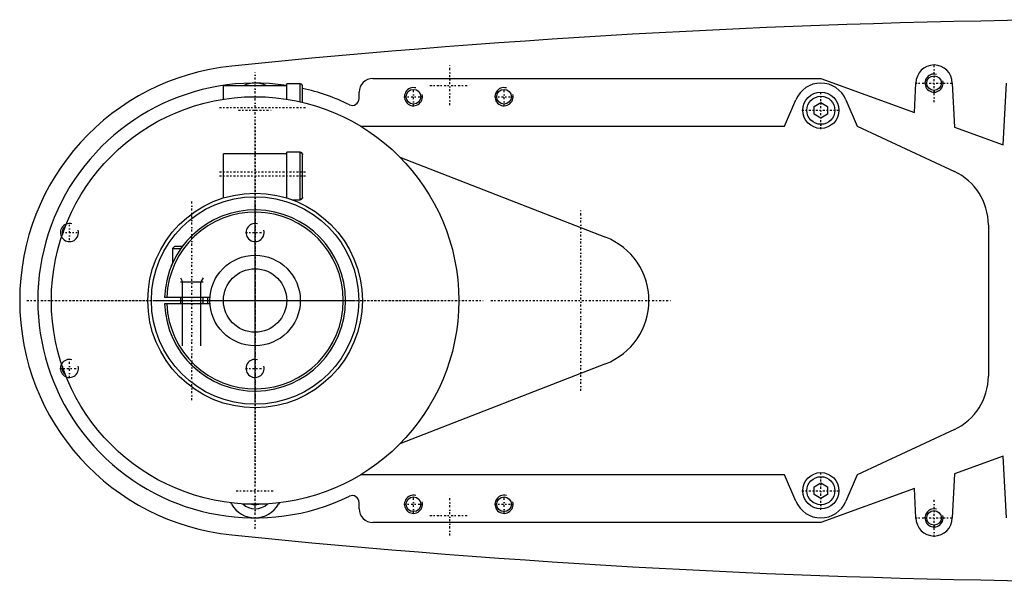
# Model space of a CAD drawing. Extents: x -702 to 174, y -90 to 90.
# Tile 1 of 9: x -702 to -484, y -62 to 62. Entities that reach past the tile are written whole.
import ezdxf

# ---------------------------------------------------------------- set-up
doc = ezdxf.new("R2010")
doc.units = 0
doc.linetypes.add('CENTER', pattern=[1.5, 0.45, -0.5, 0.05, -0.5])
for name, color, linetype in [('AM_0', 7, 'CONTINUOUS'), ('AM_10', 7, 'CONTINUOUS'), ('AM_7', 7, 'CENTER')]:
    doc.layers.add(name, color=color, linetype=linetype)

msp = doc.modelspace()

# ---------------------------------------------------------------- linework, layer by layer
at = {"layer": 'AM_0', "color": 7, "linetype": 'CONTINUOUS'}
for p, q in [((-624, 49), (-525, 49)), ((-525, 49), (-504.35, 41.5)), ((-504.35, 41.5), (-504, 48)), ((-496, 48), (-495.5, 38.29)), ((-484.75, 34.38), (-484, 48)), ((-643, 47.42), (-657, 47.42)), ((-657, 44.45), (-657, 47.42)), ((-640.5, 47.83), (-643, 47.83)), ((-643, 44.45), (-643, 47.83)), ((-640.5, 47.81), (-640.5, 47.83)), ((-640, 47.81), (-640.5, 47.81)), ((-640, 43.88), (-640, 47.81)), ((-639.5, 43.76), (-639.5, 47.31)), ((-627, 44.59), (-627, 46)), ((-533, 38.5), (-530.52, 44.34)), ((-526.5, 42.87), (-525, 43.73)), ((-525, 43.73), (-523.5, 42.87)), ((-519.48, 44.34), (-517, 38.5)), ((-526.5, 41.13), (-526.5, 42.87)), ((-523.5, 42.87), (-523.5, 41.13)), ((-525, 40.27), (-526.5, 41.13)), ((-523.5, 41.13), (-525, 40.27)), ((-626.7, 38.5), (-533, 38.5)), ((-517, 38.5), (-495.51, 28.48)), ((-495.5, 38.29), (-484.75, 34.38)), ((-640, 32.75), (-643, 32.75)), ((-643, 22.64), (-643, 32.75)), ((-640, 22.25), (-640, 32.75)), ((-643, 32.35), (-657, 32.35)), ((-657, 22.65), (-657, 32.35)), ((-639.5, 22.84), (-639.5, 32.16)), ((-618.04, 31.68), (-572.56, 13.98)), ((-657, 22.65), (-656.98, 22.65)), ((-643.02, 22.65), (-643, 22.65)), ((-641.84, 22.25), (-640, 22.25)), ((-488, 16.7), (-488, -16.7)), ((-667.75, 12), (-668.25, 11.5)), ((-668.25, 11.5), (-668.25, 8.18)), ((-668.25, 11.5), (-666.36, 11.5)), ((-667.75, 12), (-666, 12)), ((-669.99, 0.75), (-659.97, 0.75)), ((-666.5, 0.75), (-666.5, -0.75)), ((-661.5, -0.75), (-661.5, 0.75)), ((-659.97, -0.75), (-669.99, -0.75)), ((-572.56, -13.98), (-618.04, -31.68)), ((-495.51, -28.48), (-517, -38.5)), ((-484.75, -34.38), (-495.5, -38.29)), ((-484, -48), (-484.75, -34.38)), ((-533, -38.5), (-626.7, -38.5)), ((-530.52, -44.34), (-533, -38.5)), ((-517, -38.5), (-519.48, -44.34)), ((-495.5, -38.29), (-496, -48)), ((-526.5, -41.13), (-525, -40.27)), ((-526.5, -42.87), (-526.5, -41.13)), ((-525, -40.27), (-523.5, -41.13)), ((-523.5, -41.13), (-523.5, -42.87)), ((-525, -43.73), (-526.5, -42.87)), ((-504.35, -41.5), (-525, -49)), ((-523.5, -42.87), (-525, -43.73)), ((-504, -48), (-504.35, -41.5)), ((-655.19, -45), (-655.38, -44.68)), ((-644.62, -44.68), (-644.81, -45)), ((-627, -46), (-627, -44.59)), ((-525, -49), (-624, -49))]:
    msp.add_line(p, q, dxfattribs=at)
for points in [[(-639.5, 47.31, 0), (-639.5, 47.31, 0), (-639.5, 47.32, 0), (-639.5, 47.33, 0), (-639.5, 47.33, 0), (-639.5, 47.33, 0), (-639.5, 47.34, 0), (-639.5, 47.35, 0), (-639.5, 47.35, 0), (-639.5, 47.36, 0), (-639.5, 47.37, 0), (-639.5, 47.37, 0), (-639.5, 47.38, 0), (-639.51, 47.38, 0), (-639.51, 47.39, 0), (-639.51, 47.4, 0), (-639.51, 47.41, 0), (-639.51, 47.41, 0), (-639.51, 47.42, 0), (-639.51, 47.42, 0), (-639.51, 47.43, 0), (-639.52, 47.43, 0), (-639.52, 47.44, 0), (-639.52, 47.44, 0), (-639.52, 47.45, 0), (-639.52, 47.46, 0), (-639.52, 47.46, 0), (-639.52, 47.46, 0), (-639.53, 47.47, 0), (-639.53, 47.48, 0), (-639.53, 47.48, 0), (-639.53, 47.49, 0), (-639.54, 47.5, 0), (-639.54, 47.5, 0), (-639.54, 47.5, 0), (-639.54, 47.51, 0), (-639.54, 47.52, 0), (-639.55, 47.52, 0), (-639.55, 47.53, 0), (-639.55, 47.54, 0), (-639.56, 47.54, 0), (-639.56, 47.54, 0), (-639.56, 47.55, 0), (-639.56, 47.55, 0), (-639.57, 47.56, 0), (-639.57, 47.57, 0), (-639.58, 47.57, 0), (-639.58, 47.58, 0), (-639.58, 47.58, 0), (-639.58, 47.59, 0), (-639.59, 47.59, 0), (-639.59, 47.6, 0), (-639.6, 47.6, 0), (-639.6, 47.61, 0), (-639.6, 47.61, 0), (-639.61, 47.62, 0), (-639.61, 47.62, 0), (-639.62, 47.63, 0), (-639.62, 47.63, 0), (-639.62, 47.64, 0), (-639.63, 47.64, 0), (-639.63, 47.65, 0), (-639.63, 47.65, 0), (-639.64, 47.66, 0), (-639.64, 47.66, 0), (-639.65, 47.66, 0), (-639.65, 47.67, 0), (-639.65, 47.67, 0), (-639.66, 47.67, 0), (-639.66, 47.68, 0), (-639.66, 47.68, 0), (-639.67, 47.68, 0), (-639.67, 47.69, 0), (-639.68, 47.69, 0), (-639.69, 47.7, 0), (-639.69, 47.7, 0), (-639.69, 47.71, 0), (-639.7, 47.71, 0), (-639.7, 47.71, 0), (-639.71, 47.72, 0), (-639.72, 47.72, 0), (-639.72, 47.73, 0), (-639.73, 47.73, 0), (-639.73, 47.73, 0), (-639.73, 47.73, 0), (-639.74, 47.74, 0), (-639.75, 47.74, 0), (-639.75, 47.74, 0), (-639.76, 47.75, 0), (-639.77, 47.75, 0), (-639.77, 47.75, 0), (-639.77, 47.76, 0), (-639.78, 47.76, 0), (-639.79, 47.76, 0), (-639.79, 47.76, 0), (-639.8, 47.77, 0), (-639.81, 47.77, 0), (-639.81, 47.77, 0), (-639.81, 47.77, 0), (-639.82, 47.78, 0), (-639.82, 47.78, 0), (-639.83, 47.78, 0), (-639.84, 47.78, 0), (-639.84, 47.79, 0), (-639.85, 47.79, 0), (-639.85, 47.79, 0), (-639.86, 47.79, 0), (-639.87, 47.79, 0), (-639.87, 47.79, 0), (-639.87, 47.79, 0), (-639.88, 47.8, 0), (-639.89, 47.8, 0), (-639.89, 47.8, 0), (-639.89, 47.8, 0), (-639.9, 47.8, 0), (-639.91, 47.8, 0), (-639.92, 47.8, 0), (-639.92, 47.8, 0), (-639.93, 47.81, 0), (-639.94, 47.81, 0), (-639.94, 47.81, 0), (-639.95, 47.81, 0), (-639.95, 47.81, 0), (-639.96, 47.81, 0), (-639.97, 47.81, 0), (-639.98, 47.81, 0), (-639.98, 47.81, 0), (-639.98, 47.81, 0), (-639.99, 47.81, 0), (-640, 47.81, 0), (-640, 47.81, 0)], [(-639.5, 32.16, 0), (-639.5, 32.17, 0), (-639.5, 32.17, 0), (-639.5, 32.18, 0), (-639.5, 32.19, 0), (-639.5, 32.19, 0), (-639.5, 32.2, 0), (-639.5, 32.2, 0), (-639.5, 32.21, 0), (-639.5, 32.22, 0), (-639.5, 32.23, 0), (-639.5, 32.23, 0), (-639.5, 32.23, 0), (-639.51, 32.24, 0), (-639.51, 32.25, 0), (-639.51, 32.25, 0), (-639.51, 32.26, 0), (-639.51, 32.27, 0), (-639.51, 32.27, 0), (-639.51, 32.28, 0), (-639.51, 32.28, 0), (-639.52, 32.29, 0), (-639.52, 32.3, 0), (-639.52, 32.3, 0), (-639.52, 32.31, 0), (-639.52, 32.31, 0), (-639.52, 32.32, 0), (-639.52, 32.32, 0), (-639.53, 32.33, 0), (-639.53, 32.33, 0), (-639.53, 32.34, 0), (-639.53, 32.35, 0), (-639.54, 32.35, 0), (-639.54, 32.36, 0), (-639.54, 32.36, 0), (-639.54, 32.37, 0), (-639.54, 32.37, 0), (-639.55, 32.38, 0), (-639.55, 32.39, 0), (-639.55, 32.39, 0), (-639.56, 32.4, 0), (-639.56, 32.4, 0), (-639.56, 32.41, 0), (-639.56, 32.41, 0), (-639.57, 32.42, 0), (-639.57, 32.43, 0), (-639.58, 32.43, 0), (-639.58, 32.44, 0), (-639.58, 32.44, 0), (-639.58, 32.44, 0), (-639.59, 32.45, 0), (-639.59, 32.46, 0), (-639.6, 32.46, 0), (-639.6, 32.47, 0), (-639.6, 32.47, 0), (-639.6, 32.48, 0), (-639.61, 32.48, 0), (-639.61, 32.49, 0), (-639.62, 32.49, 0), (-639.62, 32.5, 0), (-639.63, 32.5, 0), (-639.63, 32.51, 0), (-639.63, 32.51, 0), (-639.64, 32.51, 0), (-639.64, 32.52, 0), (-639.65, 32.52, 0), (-639.65, 32.52, 0), (-639.65, 32.53, 0), (-639.66, 32.53, 0), (-639.66, 32.54, 0), (-639.66, 32.54, 0), (-639.67, 32.54, 0), (-639.67, 32.55, 0), (-639.68, 32.55, 0), (-639.68, 32.56, 0), (-639.69, 32.56, 0), (-639.69, 32.57, 0), (-639.7, 32.57, 0), (-639.7, 32.57, 0), (-639.71, 32.58, 0), (-639.71, 32.58, 0), (-639.72, 32.59, 0), (-639.73, 32.59, 0), (-639.73, 32.59, 0), (-639.73, 32.59, 0), (-639.74, 32.6, 0), (-639.75, 32.6, 0), (-639.75, 32.61, 0), (-639.76, 32.61, 0), (-639.77, 32.61, 0), (-639.77, 32.61, 0), (-639.77, 32.62, 0), (-639.78, 32.62, 0), (-639.78, 32.62, 0), (-639.79, 32.63, 0), (-639.8, 32.63, 0), (-639.8, 32.63, 0), (-639.81, 32.63, 0), (-639.81, 32.63, 0), (-639.82, 32.64, 0), (-639.82, 32.64, 0), (-639.83, 32.64, 0), (-639.84, 32.64, 0), (-639.84, 32.65, 0), (-639.85, 32.65, 0), (-639.85, 32.65, 0), (-639.86, 32.65, 0), (-639.87, 32.65, 0), (-639.87, 32.65, 0), (-639.87, 32.66, 0), (-639.88, 32.66, 0), (-639.89, 32.66, 0), (-639.89, 32.66, 0), (-639.89, 32.66, 0), (-639.9, 32.66, 0), (-639.91, 32.66, 0), (-639.92, 32.67, 0), (-639.92, 32.67, 0), (-639.93, 32.67, 0), (-639.94, 32.67, 0), (-639.94, 32.67, 0), (-639.95, 32.67, 0), (-639.95, 32.67, 0), (-639.96, 32.67, 0), (-639.97, 32.67, 0), (-639.98, 32.67, 0), (-639.98, 32.67, 0), (-639.98, 32.67, 0), (-639.99, 32.67, 0), (-640, 32.67, 0), (-640, 32.67, 0)], [(-639.94, 32.67, 0), (-639.94, 32.67, 0), (-639.93, 32.67, 0), (-639.92, 32.67, 0), (-639.91, 32.66, 0), (-639.91, 32.66, 0), (-639.9, 32.66, 0), (-639.89, 32.66, 0), (-639.89, 32.66, 0), (-639.88, 32.66, 0), (-639.87, 32.65, 0), (-639.86, 32.65, 0), (-639.86, 32.65, 0), (-639.85, 32.65, 0), (-639.84, 32.65, 0), (-639.84, 32.64, 0), (-639.83, 32.64, 0), (-639.82, 32.64, 0), (-639.82, 32.64, 0), (-639.81, 32.64, 0), (-639.81, 32.63, 0), (-639.8, 32.63, 0), (-639.8, 32.63, 0)], [(-639.77, 32.62, 0), (-639.77, 32.62, 0), (-639.76, 32.61, 0), (-639.75, 32.6, 0), (-639.75, 32.6, 0), (-639.74, 32.6, 0), (-639.73, 32.59, 0), (-639.72, 32.59, 0), (-639.71, 32.58, 0), (-639.7, 32.57, 0), (-639.69, 32.57, 0), (-639.69, 32.56, 0), (-639.69, 32.56, 0), (-639.68, 32.55, 0), (-639.67, 32.55, 0), (-639.66, 32.54, 0), (-639.65, 32.53, 0), (-639.65, 32.52, 0), (-639.64, 32.52, 0), (-639.64, 32.52, 0), (-639.63, 32.51, 0), (-639.62, 32.5, 0), (-639.62, 32.5, 0)], [(-639.61, 32.48, 0), (-639.6, 32.47, 0), (-639.59, 32.45, 0), (-639.58, 32.44, 0), (-639.57, 32.43, 0), (-639.57, 32.42, 0), (-639.56, 32.4, 0), (-639.55, 32.39, 0), (-639.54, 32.37, 0), (-639.54, 32.35, 0), (-639.53, 32.34, 0), (-639.53, 32.33, 0), (-639.52, 32.32, 0), (-639.52, 32.3, 0), (-639.51, 32.28, 0), (-639.51, 32.27, 0), (-639.51, 32.25, 0), (-639.5, 32.23, 0), (-639.5, 32.22, 0), (-639.5, 32.21, 0), (-639.5, 32.19, 0), (-639.5, 32.17, 0), (-639.5, 32.16, 0)], [(-640, 22.33, 0), (-640, 22.33, 0), (-639.99, 22.33, 0), (-639.98, 22.33, 0), (-639.98, 22.33, 0), (-639.98, 22.33, 0), (-639.97, 22.33, 0), (-639.96, 22.33, 0), (-639.95, 22.33, 0), (-639.95, 22.33, 0), (-639.94, 22.33, 0), (-639.94, 22.33, 0), (-639.93, 22.33, 0), (-639.92, 22.33, 0), (-639.92, 22.33, 0), (-639.91, 22.34, 0), (-639.9, 22.34, 0), (-639.89, 22.34, 0), (-639.89, 22.34, 0), (-639.89, 22.34, 0), (-639.88, 22.34, 0), (-639.87, 22.34, 0), (-639.87, 22.35, 0), (-639.87, 22.35, 0), (-639.86, 22.35, 0), (-639.85, 22.35, 0), (-639.85, 22.35, 0), (-639.84, 22.35, 0), (-639.84, 22.36, 0), (-639.83, 22.36, 0), (-639.82, 22.36, 0), (-639.82, 22.36, 0), (-639.81, 22.37, 0), (-639.81, 22.37, 0), (-639.8, 22.37, 0), (-639.8, 22.37, 0), (-639.79, 22.37, 0), (-639.78, 22.38, 0), (-639.78, 22.38, 0), (-639.77, 22.38, 0), (-639.77, 22.39, 0), (-639.77, 22.39, 0), (-639.76, 22.39, 0), (-639.75, 22.39, 0), (-639.75, 22.4, 0), (-639.74, 22.4, 0), (-639.73, 22.41, 0), (-639.73, 22.41, 0), (-639.73, 22.41, 0), (-639.72, 22.41, 0), (-639.71, 22.42, 0), (-639.71, 22.42, 0), (-639.7, 22.43, 0), (-639.7, 22.43, 0), (-639.69, 22.43, 0), (-639.69, 22.44, 0), (-639.68, 22.44, 0), (-639.68, 22.45, 0), (-639.67, 22.45, 0), (-639.67, 22.46, 0), (-639.66, 22.46, 0), (-639.66, 22.46, 0), (-639.66, 22.47, 0), (-639.65, 22.47, 0), (-639.65, 22.48, 0), (-639.65, 22.48, 0), (-639.64, 22.48, 0), (-639.64, 22.49, 0), (-639.63, 22.49, 0), (-639.63, 22.49, 0), (-639.63, 22.5, 0), (-639.62, 22.5, 0), (-639.62, 22.51, 0), (-639.61, 22.51, 0), (-639.61, 22.52, 0), (-639.6, 22.52, 0), (-639.6, 22.53, 0), (-639.6, 22.53, 0), (-639.6, 22.54, 0), (-639.59, 22.54, 0), (-639.59, 22.55, 0), (-639.58, 22.56, 0), (-639.58, 22.56, 0), (-639.58, 22.56, 0), (-639.58, 22.57, 0), (-639.57, 22.57, 0), (-639.57, 22.58, 0), (-639.56, 22.59, 0), (-639.56, 22.59, 0), (-639.56, 22.6, 0), (-639.56, 22.6, 0), (-639.55, 22.61, 0), (-639.55, 22.61, 0), (-639.55, 22.62, 0), (-639.54, 22.63, 0), (-639.54, 22.63, 0), (-639.54, 22.64, 0), (-639.54, 22.64, 0), (-639.54, 22.65, 0), (-639.53, 22.65, 0), (-639.53, 22.66, 0), (-639.53, 22.67, 0), (-639.53, 22.67, 0), (-639.52, 22.68, 0), (-639.52, 22.68, 0), (-639.52, 22.69, 0), (-639.52, 22.69, 0), (-639.52, 22.7, 0), (-639.52, 22.7, 0), (-639.52, 22.71, 0), (-639.51, 22.72, 0), (-639.51, 22.72, 0), (-639.51, 22.73, 0), (-639.51, 22.73, 0), (-639.51, 22.74, 0), (-639.51, 22.75, 0), (-639.51, 22.75, 0), (-639.51, 22.76, 0), (-639.5, 22.77, 0), (-639.5, 22.77, 0), (-639.5, 22.77, 0), (-639.5, 22.78, 0), (-639.5, 22.79, 0), (-639.5, 22.8, 0), (-639.5, 22.8, 0), (-639.5, 22.81, 0), (-639.5, 22.81, 0), (-639.5, 22.82, 0), (-639.5, 22.83, 0), (-639.5, 22.83, 0), (-639.5, 22.84, 0)], [(-639.8, 22.37, 0), (-639.8, 22.37, 0), (-639.81, 22.37, 0), (-639.81, 22.37, 0), (-639.81, 22.36, 0), (-639.82, 22.36, 0), (-639.82, 22.36, 0), (-639.83, 22.36, 0), (-639.84, 22.36, 0), (-639.84, 22.35, 0), (-639.85, 22.35, 0), (-639.85, 22.35, 0), (-639.86, 22.35, 0), (-639.86, 22.35, 0), (-639.87, 22.35, 0), (-639.88, 22.34, 0), (-639.88, 22.34, 0), (-639.89, 22.34, 0), (-639.89, 22.34, 0), (-639.9, 22.34, 0), (-639.9, 22.34, 0), (-639.91, 22.34, 0), (-639.91, 22.34, 0)], [(-639.61, 22.52, 0), (-639.61, 22.52, 0), (-639.62, 22.51, 0), (-639.62, 22.5, 0), (-639.63, 22.5, 0), (-639.63, 22.49, 0), (-639.64, 22.48, 0), (-639.65, 22.47, 0), (-639.66, 22.47, 0), (-639.67, 22.46, 0), (-639.68, 22.45, 0), (-639.68, 22.44, 0), (-639.69, 22.44, 0), (-639.69, 22.43, 0), (-639.71, 22.43, 0), (-639.72, 22.42, 0), (-639.73, 22.41, 0), (-639.74, 22.4, 0), (-639.74, 22.4, 0), (-639.75, 22.4, 0), (-639.76, 22.39, 0), (-639.77, 22.39, 0), (-639.77, 22.38, 0)], [(-639.55, 22.61, 0), (-639.56, 22.6, 0), (-639.57, 22.58, 0), (-639.58, 22.56, 0), (-639.59, 22.54, 0)], [(-639.5, 22.84, 0), (-639.5, 22.83, 0), (-639.5, 22.82, 0), (-639.5, 22.81, 0), (-639.5, 22.8, 0), (-639.5, 22.8, 0), (-639.5, 22.78, 0), (-639.5, 22.77, 0), (-639.51, 22.76, 0), (-639.51, 22.75, 0), (-639.51, 22.74, 0), (-639.51, 22.73, 0), (-639.51, 22.73, 0), (-639.51, 22.71, 0), (-639.52, 22.7, 0), (-639.52, 22.69, 0), (-639.52, 22.68, 0), (-639.53, 22.67, 0), (-639.53, 22.66, 0), (-639.53, 22.66, 0), (-639.54, 22.65, 0), (-639.54, 22.64, 0), (-639.54, 22.63, 0)], [(-666, 12, 0), (-665.95, 12.07, 0), (-665.85, 12.2, 0), (-665.74, 12.34, 0), (-665.69, 12.4, 0), (-665.64, 12.47, 0), (-665.53, 12.6, 0), (-665.42, 12.73, 0), (-665.31, 12.86, 0), (-665.2, 12.99, 0), (-665.09, 13.12, 0), (-665.04, 13.19, 0), (-664.98, 13.25, 0), (-664.87, 13.38, 0), (-664.75, 13.5, 0), (-664.64, 13.63, 0), (-664.52, 13.75, 0), (-664.41, 13.87, 0), (-664.35, 13.93, 0), (-664.29, 13.99, 0), (-664.17, 14.11, 0), (-664.06, 14.23, 0), (-664, 14.28, 0)], [(-668.5, 7.6, 0), (-668.5, 7.6, 0), (-668.5, 7.6, 0), (-668.49, 7.61, 0), (-668.49, 7.62, 0), (-668.49, 7.63, 0), (-668.48, 7.64, 0), (-668.47, 7.67, 0), (-668.46, 7.69, 0), (-668.45, 7.72, 0), (-668.44, 7.75, 0), (-668.43, 7.77, 0), (-668.42, 7.78, 0), (-668.41, 7.82, 0), (-668.39, 7.86, 0), (-668.37, 7.9, 0), (-668.35, 7.95, 0), (-668.33, 8, 0), (-668.32, 8.02, 0), (-668.31, 8.05, 0), (-668.29, 8.1, 0), (-668.26, 8.15, 0), (-668.25, 8.18, 0)], [(-661.5, -16.36, 0), (-661.5, -16.36, 0), (-661.5, -16.36, 0), (-661.51, -16.36, 0), (-661.51, -16.35, 0), (-661.52, -16.35, 0), (-661.53, -16.34, 0), (-661.55, -16.33, 0), (-661.56, -16.32, 0), (-661.59, -16.3, 0), (-661.61, -16.29, 0), (-661.62, -16.28, 0), (-661.64, -16.27, 0), (-661.67, -16.24, 0), (-661.7, -16.22, 0), (-661.73, -16.2, 0), (-661.77, -16.17, 0), (-661.81, -16.14, 0), (-661.83, -16.12, 0), (-661.85, -16.11, 0), (-661.9, -16.08, 0), (-661.94, -16.04, 0), (-661.97, -16.02, 0), (-661.99, -16.01, 0), (-662.04, -15.97, 0), (-662.09, -15.93, 0), (-662.12, -15.91, 0), (-662.14, -15.89, 0), (-662.19, -15.85, 0), (-662.25, -15.81, 0), (-662.3, -15.77, 0), (-662.36, -15.73, 0), (-662.41, -15.68, 0), (-662.44, -15.66, 0), (-662.47, -15.63, 0), (-662.53, -15.59, 0), (-662.59, -15.54, 0), (-662.65, -15.49, 0), (-662.72, -15.44, 0), (-662.78, -15.38, 0), (-662.81, -15.36, 0), (-662.85, -15.33, 0), (-662.91, -15.28, 0), (-662.98, -15.22, 0), (-663.04, -15.16, 0), (-663.11, -15.11, 0), (-663.17, -15.05, 0), (-663.21, -15.02, 0), (-663.24, -14.99, 0), (-663.31, -14.93, 0), (-663.37, -14.87, 0), (-663.44, -14.81, 0), (-663.5, -14.75, 0), (-663.57, -14.69, 0), (-663.6, -14.66, 0), (-663.64, -14.63, 0), (-663.7, -14.57, 0), (-663.77, -14.51, 0), (-663.83, -14.45, 0), (-663.89, -14.39, 0), (-663.95, -14.33, 0), (-663.98, -14.3, 0), (-664.02, -14.27, 0), (-664.08, -14.21, 0), (-664.14, -14.15, 0), (-664.17, -14.12, 0), (-664.2, -14.08, 0), (-664.26, -14.02, 0), (-664.32, -13.96, 0), (-664.35, -13.93, 0), (-664.38, -13.9, 0), (-664.45, -13.83, 0), (-664.51, -13.77, 0), (-664.57, -13.7, 0), (-664.63, -13.64, 0), (-664.69, -13.57, 0), (-664.72, -13.54, 0), (-664.75, -13.5, 0), (-664.81, -13.44, 0), (-664.87, -13.37, 0), (-664.93, -13.31, 0), (-664.99, -13.24, 0), (-665.05, -13.17, 0), (-665.08, -13.14, 0), (-665.11, -13.11, 0), (-665.16, -13.04, 0), (-665.22, -12.98, 0), (-665.27, -12.91, 0), (-665.33, -12.85, 0), (-665.38, -12.78, 0), (-665.41, -12.75, 0), (-665.44, -12.72, 0), (-665.49, -12.65, 0), (-665.54, -12.59, 0), (-665.59, -12.53, 0), (-665.64, -12.47, 0), (-665.69, -12.41, 0), (-665.71, -12.38, 0), (-665.73, -12.35, 0), (-665.78, -12.29, 0), (-665.83, -12.23, 0), (-665.87, -12.17, 0), (-665.91, -12.12, 0), (-665.95, -12.06, 0), (-665.97, -12.03, 0), (-665.99, -12.01, 0), (-666.04, -11.95, 0), (-666.08, -11.9, 0), (-666.1, -11.87, 0), (-666.11, -11.85, 0), (-666.15, -11.79, 0), (-666.19, -11.74, 0), (-666.21, -11.72, 0), (-666.23, -11.69, 0), (-666.26, -11.65, 0), (-666.29, -11.6, 0), (-666.32, -11.56, 0), (-666.35, -11.52, 0), (-666.38, -11.48, 0), (-666.39, -11.46, 0), (-666.4, -11.45, 0), (-666.42, -11.42, 0), (-666.44, -11.39, 0), (-666.46, -11.37, 0), (-666.47, -11.34, 0), (-666.48, -11.33, 0), (-666.49, -11.32, 0), (-666.49, -11.32, 0), (-666.5, -11.31, 0), (-666.5, -11.3, 0), (-666.5, -11.3, 0)]]:
    msp.add_polyline3d(points, dxfattribs=at)
for centre, radius in [((-500, 48), 1.62), ((-615, 45), 1.62), ((-595, 45), 1.62), ((-525, 42), 4), ((-650, 0), 45), ((-525, 42), 3.1), ((-650, 0), 23.7), ((-650, 0), 22.9), ((-650, 0), 10), ((-650, 0), 7), ((-525, -42), 4), ((-525, -42), 3.1), ((-615, -45), 1.62), ((-595, -45), 1.62), ((-500, -48), 1.62)]:
    msp.add_circle(centre, radius, dxfattribs=at)
for centre, radius, start, end in [((-452.42, -1937.95), 2000, 90.38915, 95.81789), ((-650, 0), 52, 95.6838, 264.3162), ((-500, 48), 4, 0, 180), ((-650, 0), 48, 81.6145, 295.7435), ((-650, 42), 6, 64.7113, 115.2887), ((-624, 46), 3, 90, 180), ((-525, 42), 6, 22.9682, 157.0318), ((-650, 0), 48, 64.2565, 77.3644), ((-628.5, 44.59), 1.5, 244.2565, 0), ((-501, 16.7), 13, 0, 65), ((-650, 0), 20, 182.1491, 177.8509), ((-650, 0), 19.5, 182.2042, 177.7958), ((-691, 15), 1.62, 125.21, 194.5995), ((-578, 0), 15, 291.2667, 68.7333), ((-650, 0), 10.5, 175.904, 184.096), ((-691, -15), 1.62, 165.4005, 234.79), ((-501, -16.7), 13, 295, 0), ((-628.5, -44.59), 1.5, 0, 115.7435), ((-650, -42), 6, 210.032, 329.968), ((-650, -42), 4, 226.8166, 313.1834), ((-650, -42), 3.1, 254.8839, 285.1161), ((-525, -42), 6, 202.9682, 337.0318), ((-624, -46), 3, 180, 270), ((-500, -48), 4, 180, 0), ((-452.42, 1937.95), 2000, 264.18211, 269.61085)]:
    msp.add_arc(centre, radius, start, end, dxfattribs=at)
at = {"layer": 'AM_10', "color": 7, "linetype": 'CONTINUOUS'}
for p, q in [((-666.5, 5), (-666.01, 4.15)), ((-661.5, 5), (-661.99, 4.15)), ((-666.5, 4.15), (-661.5, 4.15)), ((-666.01, -10), (-666.01, 4.15)), ((-661.99, -10), (-661.99, 4.15))]:
    msp.add_line(p, q, dxfattribs=at)
for centre in [(-500, 48), (-615, 45), (-595, 45), (-691, 15), (-650, 15), (-691, -15), (-650, -15), (-615, -45), (-595, -45), (-500, -48)]:
    msp.add_arc(centre, 2, 75, 15, dxfattribs=at)
at = {"layer": 'AM_7', "color": 4, "linetype": 'CENTER'}
for p, q in [((-650, -50.4), (-650, 50.4)), ((-607, 43.14), (-607, 51.86)), ((-500, 43.8), (-500, 52.2)), ((-504.2, 48), (-495.8, 48)), ((-650, -47.25), (-650, 47.25)), ((-615, 42.9), (-615, 47.1)), ((-611.36, 47.5), (-602.64, 47.5)), ((-595, 42.9), (-595, 47.1)), ((-525, 37.8), (-525, 46.2)), ((-617.1, 45), (-612.9, 45)), ((-597.1, 45), (-592.9, 45)), ((-657.88, 42.58), (-638.62, 42.58)), ((-653.67, 42), (-646.32, 42)), ((-529.2, 42), (-520.8, 42)), ((-650, -40.24), (-650, 40.24)), ((-657.88, 28.4), (-638.62, 28.4)), ((-657.88, 28.4), (-638.62, 28.4)), ((-657.88, 27.5), (-638.62, 27.5)), ((-650, -26.41), (-650, 26.41)), ((-664, -22), (-664, 22)), ((-650, -22.05), (-650, 22.05)), ((-650, -21), (-650, 21)), ((-578, -19.95), (-578, 19.95)), ((-691, 13.3), (-691, 16.7)), ((-692.7, 15), (-689.3, 15)), ((-652.1, 15), (-647.9, 15)), ((-676.41, 0), (-623.59, 0)), ((-597.95, 0), (-558.05, 0)), ((-700.4, 0), (-599.6, 0)), ((-697.25, 0), (-602.75, 0)), ((-690.24, 0), (-609.76, 0)), ((-672.05, 0), (-627.95, 0)), ((-671, 0), (-629, 0)), ((-691, -17.1), (-691, -12.9)), ((-693.1, -15), (-688.9, -15)), ((-652.1, -15), (-647.9, -15)), ((-525, -46.2), (-525, -37.8)), ((-654.2, -42), (-645.8, -42)), ((-615, -47.1), (-615, -42.9)), ((-607, -51.86), (-607, -43.14)), ((-595, -47.1), (-595, -42.9)), ((-529.2, -42), (-520.8, -42)), ((-617.1, -45), (-612.9, -45)), ((-597.1, -45), (-592.9, -45)), ((-500, -52.2), (-500, -43.8)), ((-611.36, -47.5), (-602.64, -47.5)), ((-504.2, -48), (-495.8, -48))]:
    msp.add_line(p, q, dxfattribs=at)

doc.saveas('drawing.dxf')
